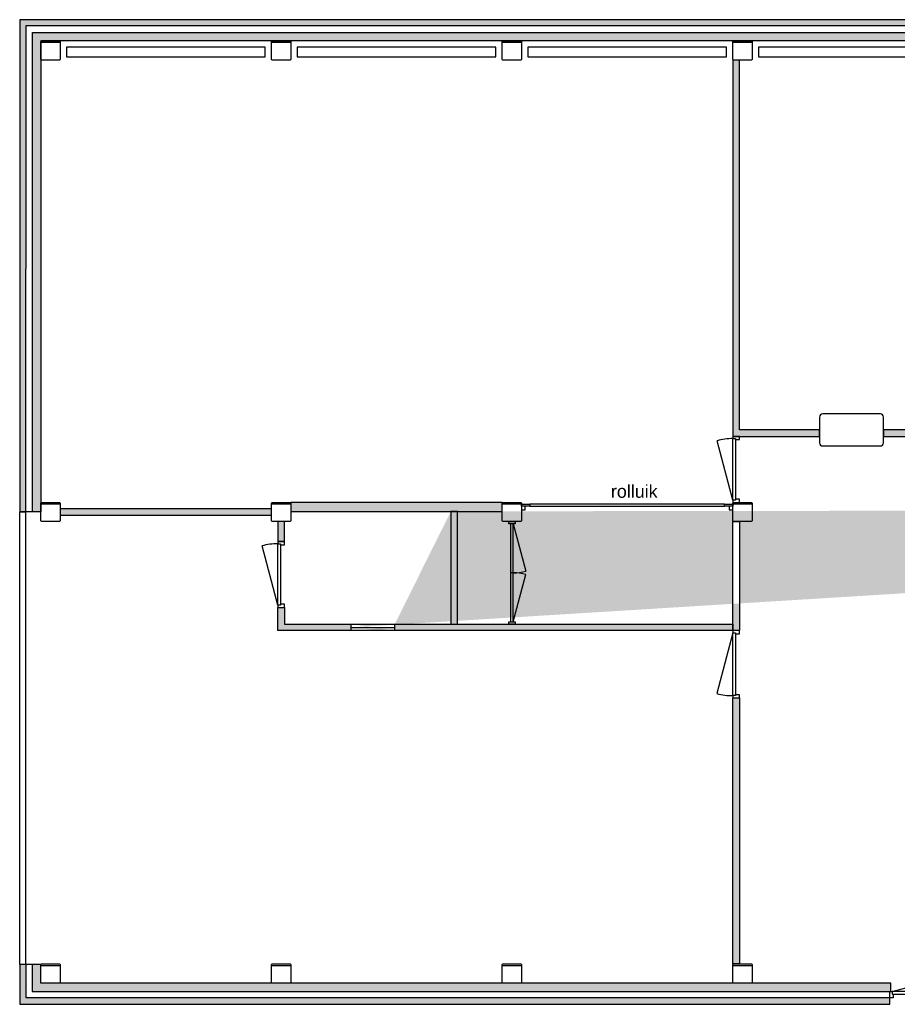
# Model space of a CAD drawing. Header units: millimetres. Extents: x -5977 to 90383, y 47552 to 63071.
# Tile 1 of 3: x -5977 to 7717, y 47711 to 63071. Entities that reach past the tile are written whole.
import ezdxf

# ---------------------------------------------------------------- set-up
doc = ezdxf.new("R2010")
doc.units = ezdxf.units.MM
doc.header["$LTSCALE"] = 100
for name, color, linetype in [('AA21----_BUITENWAND', 252, 'Continuous'), ('AA22----_BINNENWAND', 254, 'Continuous'), ('AL21----_BUITENWAND', 3, 'Continuous'), ('AL22----_BINNENWAND', 2, 'Continuous'), ('AL28----_KONSTRUKTIE', 7, 'Continuous'), ('AL31----_BUITENKOZIJNEN', 1, 'Continuous'), ('AL32----_BINNENKOZIJNEN', 1, 'Continuous'), ('AL51----_RADIATOREN', 8, 'Continuous')]:
    doc.layers.add(name, color=color, linetype=linetype)
doc.styles.get("Standard").update_dxf_attribs({"font": 'arial.ttf'})

# ---------------------------------------------------------------- blocks, each defined once
blk = doc.blocks.new('*U2')
at = {"layer": 'AL32----_BINNENKOZIJNEN'}
for points in [[(-1030, -50.03213294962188), (-995, -50.03213294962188), (-995, -8.795300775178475), (-980, -8.795300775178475), (-980, 49.96786705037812), (-1030, 49.96786705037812)], [(-50, 49.96786705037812), (-50, -8.795300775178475), (-35, -8.795300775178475), (-35, -50.03213294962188), (0, -50.03213294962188), (0, 50.03213294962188)], [(-995, -8.795300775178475), (-35, -8.795300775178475), (-35, -50.03213294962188), (-995, -50.03213294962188)]]:
    blk.add_lwpolyline(points, close=True, dxfattribs=at)
blk.add_lwpolyline([(-35, -50.03213294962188), (-962.2887932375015, -298.4984162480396)], dxfattribs=at)
blk.add_arc((-35, -50.03213294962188), 960, 180, 194.9999999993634, dxfattribs=at)
blk = doc.blocks.new('*U8')
at = {"layer": 'AL32----_BINNENKOZIJNEN'}
for points in [[(-1600.000000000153, 50), (-1565.00000000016, 49.9999999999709), (-1565.00000000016, -50), (-1600.000000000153, -50)], [(-1564.906665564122, 20.64342497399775), (-1565.00000000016, -20.61841608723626), (-34.99999999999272, -20.61841608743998), (-34.99999999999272, 20.64342497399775)], [(-34.99999999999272, 50), (0, 49.9999999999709), (0, -50), (-34.99999999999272, -50)]]:
    blk.add_lwpolyline(points, close=True, dxfattribs=at)
for points in [[(-800.0000000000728, -20.61841608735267), (-799.9533327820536, 20.64342497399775)], [(-1564.906665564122, -20.64342497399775), (-826.0184855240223, -218.6279161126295)], [(-34.99999999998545, -20.64342497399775), (-773.888180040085, -218.6279161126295)]]:
    blk.add_lwpolyline(points, dxfattribs=at)
for centre, radius, start, end in [((-1564.906665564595, -20.64342497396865), 764.9533327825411, 345.0000000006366, 0), ((-35.11339292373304, -20.66591357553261), 764.8379831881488, 179.9983153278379, 195.0005712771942)]:
    blk.add_arc(centre, radius, start, end, dxfattribs=at)
blk = doc.blocks.new('*U10')
at = {"layer": 'AL32----_BINNENKOZIJNEN'}
for points in [[(-1050, -49.96786705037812), (-1015, -49.96786705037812), (-1015, -8.73103487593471), (-1000, -8.73103487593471), (-1000, 50.03213294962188), (-1050, 50.03213294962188)], [(-50, 49.96786705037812), (-50, -8.795300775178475), (-35, -8.795300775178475), (-35, -50.03213294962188), (0, -50.03213294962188), (0, 50.03213294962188)], [(-1015, -8.73103487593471), (-35, -8.795300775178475), (-35, -49.96786705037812), (-1015, -49.96786705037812)]]:
    blk.add_lwpolyline(points, close=True, dxfattribs=at)
blk.add_lwpolyline([(-1015, -49.96786705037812), (-68.39268820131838, -303.6105317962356)], dxfattribs=at)
blk.add_arc((-1015, -49.96786705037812), 980.0000021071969, 345.0000000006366, 0.003757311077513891, dxfattribs=at)
blk = doc.blocks.new('*U39')
at = {"layer": 'AL31----_BUITENKOZIJNEN'}
blk.add_lwpolyline([(-1115, 50.03213294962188), (-71.80010760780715, 329.5567016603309)], dxfattribs=at)
for points in [[(-1150, 50.03213294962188), (-1115, 50.03213294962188), (-1115, 8.795300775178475), (-1100, 8.795300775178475), (-1100, -49.96786705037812), (-1150, -49.96786705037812)], [(-1115, 8.795300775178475), (-35, 8.795300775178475), (-35, 50.03213294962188), (-1115, 50.03213294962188)], [(-50, -49.96786705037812), (-50, 8.795300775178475), (-35, 8.795300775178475), (-35, 50.03213294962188), (0, 50.03213294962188), (0, -50.03213294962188)]]:
    blk.add_lwpolyline(points, close=True, dxfattribs=at)
blk.add_arc((-1115, 50.03213294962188), 1080, 359.5012430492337, 14.99999999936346, dxfattribs=at)

msp = doc.modelspace()

# ---------------------------------------------------------------- hatches: boundary and pattern name
at = {"layer": 'AA21----_BUITENWAND'}
h = msp.add_hatch(color=256, dxfattribs=at)
h.paths.add_polyline_path([(-5646.975519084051, 55390.67595665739), (-5776.950781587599, 55390.67756555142), (-5776.950781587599, 62870.67762351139), (30803.0328732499, 62870.67762351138), (30803.0328732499, 55090.67729180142), (30653.02142915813, 55090.67729180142), (30653.02142915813, 62740.67767327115), (-5646.975519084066, 62740.67767327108)], flags=17)
h.paths.add_polyline_path([(30273.02896936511, 47910.66363518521), (30273.04526519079, 48040.67881768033), (30653.02142915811, 48040.67881768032), (30653.02142915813, 53890.67729180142), (30803.01928354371, 53890.67729180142), (30803.01928354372, 47910.67881768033)])
h.paths.add_polyline_path([(30283.06063219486, 47710.67881768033), (30283.06063219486, 47810.69110100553), (30883.02107337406, 47810.69110100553), (30883.02107337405, 53890.67729180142), (30983.03728793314, 53890.67729180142), (30983.03728793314, 47710.67881768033)])
h.paths.add_polyline_path([(7613.882208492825, 47910.72154228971), (7613.882208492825, 48040.67881768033), (-5647.062464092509, 48040.67881768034), (-5646.990777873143, 48330.67973320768), (-5783.935357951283, 48330.67973320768), (-5783.935889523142, 47910.69577523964)])
h.paths.add_polyline_path([(11661.02618990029, 47910.67881768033), (11661.02618990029, 48040.66966240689), (8743.037433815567, 48041.05129839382), (8743.037433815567, 47910.67881768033)])
h.paths.add_polyline_path([(11651.02557954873, 47710.67431633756), (11651.02176559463, 47810.68194573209), (8753.03668794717, 47810.68194573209), (8753.03668794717, 47710.67431633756)])
h.paths.add_polyline_path([(13575.02155122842, 47910.88407615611), (13575.02063855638, 48040.67881767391), (12273.01349458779, 48040.66966240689), (12273.01349458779, 47910.6819457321)])
h.paths.add_polyline_path([(13565.02094087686, 47710.67431633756), (13565.02094087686, 47810.68194573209), (12283.01200759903, 47810.68194573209), (12283.03241548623, 47710.69110100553)])
h.paths.add_polyline_path([(15261.0277157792, 47910.68194573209), (15261.0277157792, 48040.66966240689), (14187.04547700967, 48040.66966240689), (14187.03111467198, 47910.88407615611)])
h.paths.add_polyline_path([(15251.02710542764, 47710.69110100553), (15251.02710542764, 47810.69110100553), (14197.02930269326, 47810.69110100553), (14197.02930269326, 47710.69110100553)])
h.paths.add_polyline_path([(17175.02460298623, 47910.69110115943), (17175.02460298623, 48040.67881768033), (15873.03494211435, 48040.67881783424), (15873.03485689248, 47910.6956023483)])
h.paths.add_polyline_path([(17165.00568208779, 47710.67431633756), (17165.00568208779, 47810.68194573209), (15883.03336990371, 47810.68194573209), (15883.03336990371, 47710.67431633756)])
h.paths.add_polyline_path([(18861.03076753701, 47910.67881768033), (18861.01278432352, 48040.67881768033), (17787.03030344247, 48040.68797310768), (17787.02808723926, 47910.69712826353)])
h.paths.add_polyline_path([(18851.03015718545, 47710.66516106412), (18851.03015718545, 47810.66516106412), (17797.02881645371, 47810.66516106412), (17797.02881645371, 47710.66516106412)])
h.paths.add_polyline_path([(20775.02874497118, 47910.6819459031), (20775.02874497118, 48040.67881783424), (19473.03646799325, 48040.67881783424), (19473.03646799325, 47910.67881768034)])
h.paths.add_polyline_path([(20765.02551851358, 47710.66516106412), (20765.02551851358, 47810.66516106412), (19483.03640642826, 47810.66516106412), (19483.03569235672, 47710.67431622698)])
h.paths.add_polyline_path([(22461.0312031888, 47910.68194573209), (22461.01420124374, 48040.67881768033), (21387.01495943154, 48040.67881785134), (21387.01495943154, 47910.6819459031)])
h.paths.add_polyline_path([(22451.03168306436, 47710.67431633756), (22451.02939498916, 47810.68194573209), (21397.01347244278, 47810.68194573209), (21397.01347244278, 47710.67431633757)])
h.paths.add_polyline_path([(24375.02918062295, 47910.68194573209), (24375.02918062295, 48040.67881768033), (23073.02112398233, 48040.67881768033), (23073.02112398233, 47910.6819457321)])
h.paths.add_polyline_path([(24365.02857027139, 47710.67431633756), (24365.02857027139, 47810.68194573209), (23083.01963699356, 47810.68194573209), (23083.02326021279, 47710.67431633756)])
h.paths.add_polyline_path([(26061.03534517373, 47910.68194573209), (26061.03534517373, 48040.67881768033), (24987.03479585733, 48040.67881768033), (24987.03479585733, 47910.66363518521)])
h.paths.add_polyline_path([(26051.03473482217, 47710.67431633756), (26051.03244674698, 47810.68194573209), (24997.03330886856, 47810.68194573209), (24997.03540620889, 47710.67431633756)])
h.paths.add_polyline_path([(27975.04411261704, 47910.67881768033), (27975.01223320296, 48040.67881768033), (26673.02417574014, 48040.67881768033), (26673.02417574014, 47910.67881768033)])
h.paths.add_polyline_path([(27965.03085908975, 47710.67431633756), (27965.03085908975, 47810.68194573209), (26683.02268875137, 47810.68194573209), (26683.0247860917, 47710.66516106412)])
h.paths.add_polyline_path([(29661.02084932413, 47910.66363518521), (29661.02084932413, 48040.67881768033), (28587.03784761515, 48040.67881768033), (28587.03784761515, 47910.6819457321)])
h.paths.add_polyline_path([(29651.03702364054, 47710.69110100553), (29651.03702364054, 47810.69110100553), (28597.02091035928, 47810.69110100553), (28597.02091035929, 47710.69110100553)])
h.paths.add_polyline_path([(-5976.990576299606, 48330.67973320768), (-5976.990777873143, 47710.67389891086), (7603.036687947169, 47710.67389891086), (7603.036687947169, 47810.67881768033), (-5878.44841800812, 47810.68194445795), (-5878.448297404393, 48330.67973320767)])
h.paths.add_polyline_path([(-5878.542212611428, 55390.67882309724), (-5878.448297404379, 62977.66307060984), (30883.06664589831, 62977.66307060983), (30883.02550150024, 55090.67729180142), (30983.04036730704, 55090.67703514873), (30983.06084511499, 63070.6642454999), (-5976.985784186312, 63070.40300816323), (-5976.98828098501, 55390.67595665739)])
at = {"layer": 'AA22----_BINNENWAND'}
h = msp.add_hatch(color=256, dxfattribs=at)
h.paths.add_polyline_path([(6503.045854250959, 56570.67874138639), (6503.034399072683, 56670.65504629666), (5253.036686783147, 56670.67797844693), (5253.036686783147, 62440.67576592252), (5153.045842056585, 62440.67576592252), (5153.045842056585, 56570.67874138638)])
h.paths.add_polyline_path([(12553.01837740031, 61825.43090050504), (12453.02295503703, 61825.43090050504), (12453.02295503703, 62440.71047966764), (12553.01837740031, 62440.71047966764)])
h.paths.add_polyline_path([(12553.01837740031, 55540.6769103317), (12453.02753267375, 55540.6769103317), (12453.02295503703, 60795.43090050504), (12553.01837740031, 60795.43090050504)])
h.paths.add_polyline_path([(10188.03424654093, 55340.6784362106), (10188.03424654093, 55440.67767327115), (9053.042791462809, 55440.67767327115), (9053.042791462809, 55340.6784362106)], flags=17)
h.paths.add_polyline_path([(12353.02142915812, 55340.6784362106), (12353.02142915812, 55440.67767327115), (11218.04523286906, 55440.67767327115), (11218.03424654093, 55340.67805474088)], flags=17)
h.paths.add_polyline_path([(12653.02753267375, 55340.6784362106), (12653.02753267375, 55440.67767327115), (13403.0153256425, 55440.42628472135), (13403.0153256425, 55340.6784362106)], flags=17)
h.paths.add_polyline_path([(15953.02295503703, 55340.6784362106), (15952.98948802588, 55440.67766207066), (15203.0153256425, 55440.67767327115), (15203.0153256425, 55340.42666619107)], flags=17)
h.paths.add_polyline_path([(19553.02448091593, 55340.6784362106), (19553.02448091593, 55440.67767327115), (16253.02905855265, 55440.67767327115), (16253.02905855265, 55340.6784362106)], flags=17)
h.paths.add_polyline_path([(23153.02753267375, 55340.6784362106), (23153.02753267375, 55440.67767327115), (19853.03058443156, 55440.67767327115), (19853.03211031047, 55340.6784362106)], flags=17)
h.paths.add_polyline_path([(23453.05194673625, 55340.6784362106), (23453.05194673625, 55440.67767327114), (24067.77820406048, 55440.67767327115), (24067.77820406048, 55340.6784362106)], flags=17)
h.paths.add_polyline_path([(26753.02982149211, 55340.6784362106), (26753.02982149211, 55440.67767327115), (25097.77820406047, 55440.67767327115), (25097.77820406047, 55340.6784362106)], flags=17)
h.paths.add_polyline_path([(30653.02142915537, 58940.67767326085), (30653.02142915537, 59040.67614723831), (28652.90863628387, 59040.6130559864), (28653.02219209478, 55440.67767326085), (28753.02982148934, 55440.67767326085), (28753.02982148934, 58940.67767326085)])
h.paths.add_polyline_path([(30353.03287324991, 55340.6784362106), (30353.0328732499, 55440.67767327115), (30218.04065523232, 55440.67767327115), (30218.04065523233, 55340.6784362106)])
h.paths.add_polyline_path([(14583.00922212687, 53540.6769103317), (14583.00922212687, 53640.67614739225), (8853.009222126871, 53640.67614739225), (8853.009222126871, 53540.67691033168)], flags=0)
h.paths.add_polyline_path([(18253.02753267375, 53540.6769103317), (18253.02753267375, 53640.67576592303), (15583.00922212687, 53640.67576592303), (15583.00922212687, 53540.67652886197)])
h.paths.add_polyline_path([(25053.0328732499, 48040.67881768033), (25153.0328732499, 48040.67881768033), (25153.03287324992, 53540.6769103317), (25483.27884492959, 53540.6769103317), (25483.27884492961, 53640.67614739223), (19253.02753267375, 53640.67652886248), (19253.02753267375, 53540.67652886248), (19653.02753267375, 53540.67652886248), (19653.02753267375, 53040.67652886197), (19753.02753267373, 53040.67652886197), (19753.02753267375, 53540.67691033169), (25053.03287324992, 53540.6769103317)])
h.paths.add_polyline_path([(30653.02142915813, 53540.67691033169), (30653.02142915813, 53640.67614739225), (26513.27884492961, 53640.67652886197), (26513.27884492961, 53540.67691033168)])
h.paths.add_polyline_path([(16153.02600679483, 48340.69750969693), (16053.02600679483, 48340.69750969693), (16053.02600679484, 52040.67652886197), (18553.02753267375, 52040.67652886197), (18553.02753267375, 51940.67652886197), (16153.02600679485, 51940.67652886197)])
h.paths.add_polyline_path([(19753.02753267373, 48340.69750969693), (19653.02753267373, 48340.69750969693), (19653.02753267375, 51940.67652886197), (19553.02753267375, 51940.67652886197), (19553.02753267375, 52040.67652886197), (19753.02753267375, 52040.67652886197)], flags=17)
h.paths.add_polyline_path([(8853.00728579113, 50310.67424004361), (8853.06904354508, 50210.67557743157), (11203.03363618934, 50210.67557743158), (11202.74983472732, 48040.72959915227), (11303.03363618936, 48040.72959915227), (11303.03363618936, 50310.67424004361)])
h.paths.add_polyline_path([(8853.068944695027, 49640.67881768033), (8953.068944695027, 49640.67881768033), (8953.06904354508, 50210.67557743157), (8853.06904354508, 50210.67557743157)], flags=17)
h.paths.add_polyline_path([(8953.033636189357, 48340.68072502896), (8853.042791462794, 48340.68072502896), (8853.042791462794, 48740.67881768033), (8953.030832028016, 48740.67881768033)], flags=17)
h.paths.add_polyline_path([(11203.03363618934, 49090.66966009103), (10023.03366029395, 49090.6696987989), (10023.03366029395, 49160.6742400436), (11203.03363618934, 49160.67423772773)], flags=16)
h.paths.add_polyline_path([(5253.058050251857, 48340.68072502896), (5153.050757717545, 48340.68042013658), (5153.038105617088, 52490.6769103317), (5253.038105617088, 52490.67691033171)])
h.paths.add_polyline_path([(5153.038550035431, 53540.67691033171), (-1946.981622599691, 53540.67691033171), (-1946.981622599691, 53900.67904656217), (-1846.977044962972, 53900.67904656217), (-1846.977044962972, 53640.67614739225), (5153.038262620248, 53640.69626260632)])
h.paths.add_polyline_path([(-2046.987726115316, 55340.67843621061), (-2046.987726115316, 55440.67767327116), (-5346.969415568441, 55440.67767327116), (-5346.969415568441, 55340.67843621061)])
h.paths.add_polyline_path([(1553.012273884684, 55400.67446892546), (1553.012273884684, 55540.67691033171), (-1746.981622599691, 55540.67691033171), (-1746.981622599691, 55400.67446892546)])
h.paths.add_polyline_path([(5253.058050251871, 55240.67500298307), (5253.058050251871, 53540.6769103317), (5153.038550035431, 53540.67691033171), (5153.038550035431, 55240.67500298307)], flags=0)
h.paths.add_polyline_path([(-1846.972467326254, 55240.66165154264), (-1946.981622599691, 55240.66165154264), (-1946.981622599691, 54930.67904656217), (-1846.977044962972, 54930.67904656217)])
h.paths.add_polyline_path([(8853.027532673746, 56570.67874138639), (8853.027532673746, 56670.67797844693), (7503.040937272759, 56670.70450990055), (7503.038975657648, 56570.89263574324)])
h.paths.add_polyline_path([(43053.20796785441, 62440.64524834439), (43053.22275970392, 62100.39819707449), (43153.20796785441, 62100.39819707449), (43153.2079678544, 62440.64524834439)])
h.paths.add_polyline_path([(43153.0298214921, 55540.62884514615), (43053.21292804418, 55540.62669188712), (43053.2079678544, 55770.56221146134), (43153.20300874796, 55770.56221146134)])
h.paths.add_polyline_path([(39353.02495790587, 60740.8083471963), (39353.02495790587, 60840.81750246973), (43053.21292696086, 60840.81750246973), (43053.2079678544, 61070.39819707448), (43153.2079678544, 61070.39819707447), (43153.2079678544, 60410.56129592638), (43053.20796787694, 60410.56279756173), (43053.21292696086, 60740.8083471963)])
h.paths.add_polyline_path([(39353.02495790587, 58940.8068213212), (39353.02495790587, 59040.81597659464), (43053.21292696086, 59040.81597659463), (43053.2079678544, 59380.56129592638), (43153.20300874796, 59380.56129592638), (43153.20300874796, 58610.55977005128), (43053.21292696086, 58610.55977005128), (43053.21292696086, 58940.8068213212)])
h.paths.add_polyline_path([(43153.2079678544, 56800.56221146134), (43153.2079678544, 57580.55977005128), (43053.2079678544, 57580.55977005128), (43053.21292696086, 57240.81445071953), (39353.02160797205, 57240.81445071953), (39353.02160797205, 57140.80529544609), (43053.21292696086, 57140.80529544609), (43053.2079678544, 56800.56221146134)])
h.paths.add_polyline_path([(42953.00655183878, 55340.66088860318), (42953.00655183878, 55440.66012566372), (39653.02724657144, 55440.66012566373), (39653.02741346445, 55340.66088860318)])
h.paths.add_polyline_path([(39353.02160797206, 53590.81401590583), (39353.02160797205, 53490.80562357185), (43053.21292696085, 53490.80562357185), (43053.21292696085, 53150.5625395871), (43153.20749525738, 53150.5625395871), (43153.20749525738, 53590.81401590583)])
h.paths.add_polyline_path([(43153.29685834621, 51020.81493133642), (43053.21292696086, 51020.81493133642), (43053.21292696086, 51740.80987308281), (39353.02160797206, 51740.80987308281), (39353.02160797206, 51840.81902835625), (43053.21292696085, 51840.81902835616), (43053.21292696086, 52120.5625395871), (43153.20300874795, 52120.56253958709)])
h.paths.add_polyline_path([(43153.20300874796, 48340.69903557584), (43053.0397519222, 48340.72604015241), (43053.0397519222, 49990.81493133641), (43153.29685834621, 49990.81493133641)])
edge = h.paths.add_edge_path()
edge.add_line((27053.03592500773, 55340.67004387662), (27053.05347261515, 55440.67767327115))
edge.add_line((29188.03729829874, 55340.67004387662), (27053.03592500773, 55340.67004387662))
edge.add_line((27053.05347261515, 55440.67767327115), (29188.04065523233, 55440.64592179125))
edge.add_line((29188.03729829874, 55440.67767327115), (29188.03729829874, 55340.67004387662))
edge.add_line((-804.9700351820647, 53590.64982590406), (-124.9692934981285, 53590.64982590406))
edge.add_line((-804.9680745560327, 53540.72175607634), (-804.9680745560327, 53640.67614739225))
edge.add_line((-124.9692934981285, 53540.67691033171), (-124.9692934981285, 53640.67614739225))
edge.add_line((753.036687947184, 55400.67446892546), (753.036687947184, 53640.6836187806))
edge.add_line((853.0458432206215, 53640.69626260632), (853.0458432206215, 55400.67446892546))
msp.add_hatch(color=256, dxfattribs=at).paths.add_polyline_path([(753.036687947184, 55400.67446892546), (753.036687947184, 53640.69626260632), (853.0458432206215, 53640.69626260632), (853.0458432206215, 55400.67446892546)])

# ---------------------------------------------------------------- linework, layer by layer
at = {"layer": 'AL21----_BUITENWAND'}
for points in [[(-5878.542212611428, 55390.67882309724), (-5878.448297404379, 62977.66307060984), (30883.06664589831, 62977.66307060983), (30883.02550150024, 55090.67729180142), (30983.04036730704, 55090.67703514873), (30983.06084511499, 63070.6642454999), (-5976.985784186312, 63070.40300816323), (-5976.98828098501, 55390.67595665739)], [(-5646.975519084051, 55390.67595665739), (-5776.950781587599, 55390.67756555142), (-5776.950781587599, 62870.67762351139), (30803.0328732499, 62870.67762351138), (30803.0328732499, 55090.67729180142), (30653.02142915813, 55090.67729180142), (30653.02142915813, 62740.67767327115), (-5646.975519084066, 62740.67767327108)], [(-5976.990576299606, 48330.67973320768), (-5976.990777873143, 47710.67389891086), (7603.036687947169, 47710.67389891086), (7603.036687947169, 47810.67881768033), (-5878.44841800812, 47810.68194445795), (-5878.448297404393, 48330.67973320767)], [(7613.882208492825, 47910.72154228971), (7613.882208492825, 48040.67881768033), (-5647.062464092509, 48040.67881768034), (-5646.990777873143, 48330.67973320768), (-5783.935357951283, 48330.67973320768), (-5783.935889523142, 47910.69577523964)]]:
    msp.add_lwpolyline(points, close=True, dxfattribs=at)
for points in [[(-5646.975519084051, 55390.67595665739), (-5976.931503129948, 55390.68004100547)], [(-5783.935357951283, 48330.67973320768), (-5976.881602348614, 48330.68153932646)]]:
    msp.add_lwpolyline(points, dxfattribs=at)
at = {"layer": 'AL22----_BINNENWAND'}
for points in [[(6503.045854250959, 56570.67874138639), (6503.034399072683, 56670.65504629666), (5253.036686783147, 56670.67797844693), (5253.036686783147, 62440.67576592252), (5153.045842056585, 62440.67576592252), (5153.045842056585, 56570.67874138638)], [(8853.027532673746, 56570.67874138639), (8853.027532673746, 56670.67797844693), (7503.040937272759, 56670.70450990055), (7503.038975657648, 56570.89263574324)], [(1553.012273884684, 55400.67446892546), (1553.012273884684, 55540.67691033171), (-1746.981622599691, 55540.67691033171), (-1746.981622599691, 55400.67446892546)], [(-2046.987726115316, 55340.67843621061), (-2046.987726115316, 55440.67767327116), (-5346.969415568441, 55440.67767327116), (-5346.969415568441, 55340.67843621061)], [(753.036687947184, 55400.67446892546), (753.036687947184, 53640.69626260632), (853.0458432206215, 53640.69626260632), (853.0458432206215, 55400.67446892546)], [(-1846.972467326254, 55240.66165154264), (-1946.981622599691, 55240.66165154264), (-1946.981622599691, 54930.67904656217), (-1846.977044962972, 54930.67904656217)], [(5253.058050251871, 55240.67500298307), (5253.058050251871, 53540.6769103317), (5153.038550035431, 53540.67691033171), (5153.038550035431, 55240.67500298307)], [(5153.038550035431, 53540.67691033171), (-1946.981622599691, 53540.67691033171), (-1946.981622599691, 53900.67904656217), (-1846.977044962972, 53900.67904656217), (-1846.977044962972, 53640.67614739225), (5153.038262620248, 53640.69626260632)], [(5253.058050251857, 48340.68072502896), (5153.050757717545, 48340.68042013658), (5153.038105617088, 52490.6769103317), (5253.038105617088, 52490.67691033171)]]:
    msp.add_lwpolyline(points, close=True, dxfattribs=at)
msp.add_lwpolyline([(6503.045854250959, 56470.89263574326, 0.4142135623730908), (6553.045854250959, 56420.89263574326), (7453.038975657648, 56420.89263574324, 0.4142135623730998), (7503.038975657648, 56470.89263574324), (7503.038975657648, 56570.89263574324), (7503.034397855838, 56670.70451002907), (7503.040937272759, 56670.70450990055), (7503.044871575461, 56870.89165308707, 0.4142193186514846), (7453.044871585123, 56920.89263574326), (6553.045854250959, 56920.89263574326, 0.4142135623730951), (6503.045854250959, 56870.89263574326)], format="xyb", close=True, dxfattribs=at)
for points in [[(-804.9680745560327, 53540.72175607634), (-804.9680745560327, 53640.67614739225)], [(-124.9692934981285, 53540.67691033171), (-124.9692934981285, 53640.67614739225)], [(-804.9700351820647, 53590.64982590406), (-124.9692934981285, 53590.64982590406)]]:
    msp.add_lwpolyline(points, dxfattribs=at)
at = {"layer": 'AL28----_KONSTRUKTIE'}
for points in [[(-5346.969415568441, 62450.64624016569), (-5356.970025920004, 62440.6452483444), (-5636.974908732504, 62440.6452483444), (-5646.975519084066, 62450.64624016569), (-5646.975519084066, 62730.64616387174), (-5636.974908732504, 62740.64715569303), (-5356.970025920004, 62740.64715569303), (-5346.969415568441, 62730.64616387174)], [(-1746.966363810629, 62450.69392388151), (-1756.966974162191, 62440.69293206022), (-2036.971856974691, 62440.69293206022), (-2046.972467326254, 62450.69392388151), (-2046.972467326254, 62730.69384758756), (-2036.971856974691, 62740.69483940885), (-1756.966974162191, 62740.69483940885), (-1746.966363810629, 62730.69384758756)], [(1853.019141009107, 62450.64624016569), (1843.018530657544, 62440.6452483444), (1563.013647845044, 62440.6452483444), (1553.013037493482, 62450.64624016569), (1553.013037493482, 62730.64616387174), (1563.013647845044, 62740.64715569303), (1843.018530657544, 62740.64715569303), (1853.019141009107, 62730.64616387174)], [(5453.05194557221, 62450.64624016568), (5443.051335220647, 62440.64524834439), (5163.046452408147, 62440.64524834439), (5153.045842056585, 62450.64624016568), (5153.045842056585, 62730.64616387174), (5163.046452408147, 62740.64715569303), (5443.051335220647, 62740.64715569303), (5453.05194557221, 62730.64616387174)], [(-5346.969415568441, 55250.67599480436), (-5356.970025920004, 55240.67500298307), (-5636.974908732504, 55240.67500298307), (-5646.975519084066, 55250.67599480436), (-5646.975519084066, 55530.67591851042), (-5636.974908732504, 55540.67691033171), (-5356.970025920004, 55540.67691033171), (-5346.969415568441, 55530.67591851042)], [(-1746.981622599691, 55250.67599480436), (-1756.982232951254, 55240.67500298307), (-2036.987115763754, 55240.67500298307), (-2046.987726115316, 55250.67599480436), (-2046.987726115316, 55530.67591851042), (-2036.987115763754, 55540.67691033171), (-1756.982232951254, 55540.67691033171), (-1746.981622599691, 55530.67591851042)], [(1853.018377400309, 55250.67599480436), (1843.017767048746, 55240.67500298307), (1563.012884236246, 55240.67500298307), (1553.012273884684, 55250.67599480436), (1553.012273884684, 55530.67591851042), (1563.012884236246, 55540.67691033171), (1843.017767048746, 55540.67691033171), (1853.018377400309, 55530.67591851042)], [(5453.039739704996, 55250.67599480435), (5443.039129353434, 55240.67500298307), (5163.034246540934, 55240.67500298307), (5153.033636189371, 55250.67599480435), (5153.033636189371, 55530.67591851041), (5163.034246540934, 55540.6769103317), (5443.039129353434, 55540.6769103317), (5453.039739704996, 55530.67591851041)], [(-5346.984674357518, 48050.67980950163), (-5356.985284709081, 48040.67881768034), (-5636.990167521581, 48040.67881768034), (-5646.990777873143, 48050.67980950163), (-5646.990777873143, 48330.67973320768), (-5636.990167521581, 48340.68072502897), (-5356.985284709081, 48340.68072502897), (-5346.984674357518, 48330.67973320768)], [(-1746.981622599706, 48050.67980950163), (-1756.982232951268, 48040.67881768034), (-2036.987115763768, 48040.67881768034), (-2046.987726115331, 48050.67980950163), (-2046.987726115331, 48330.67973320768), (-2036.987115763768, 48340.68072502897), (-1756.982232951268, 48340.68072502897), (-1746.981622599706, 48330.67973320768)], [(1853.036687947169, 48050.67980950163), (1843.036077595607, 48040.67881768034), (1563.031194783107, 48040.67881768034), (1553.030584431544, 48050.67980950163), (1553.030584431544, 48330.67973320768), (1563.031194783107, 48340.68072502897), (1843.036077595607, 48340.68072502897), (1853.036687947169, 48330.67973320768)], [(5453.039739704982, 48050.67980950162), (5443.039129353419, 48040.67881768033), (5163.034246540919, 48040.67881768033), (5153.033636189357, 48050.67980950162), (5153.033636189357, 48330.67973320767), (5163.034246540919, 48340.68072502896), (5443.039129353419, 48340.68072502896), (5453.039739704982, 48330.67973320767)]]:
    msp.add_lwpolyline(points, close=True, dxfattribs=at)
for points in [[(-5346.969415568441, 62713.25762932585), (-5646.975519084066, 62713.25762932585)], [(-1746.966363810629, 62713.30531304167), (-2046.972467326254, 62713.30531304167)], [(1853.019141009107, 62713.25762932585), (1553.013037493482, 62713.25762932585)], [(5453.05194557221, 62713.25762932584), (5153.045842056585, 62713.25762932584)], [(-5346.969415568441, 55513.28738396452), (-5646.975519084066, 55513.28738396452)], [(-1746.981622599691, 55513.28738396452), (-2046.987726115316, 55513.28738396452)], [(1853.018377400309, 55513.28738396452), (1553.012273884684, 55513.28738396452)], [(5453.039739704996, 55513.28738396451), (5153.033636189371, 55513.28738396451)], [(-5346.984674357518, 48313.29119866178), (-5646.990777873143, 48313.29119866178)], [(-1746.981622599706, 48313.29119866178), (-2046.987726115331, 48313.29119866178)], [(1853.036687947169, 48313.29119866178), (1553.030584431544, 48313.29119866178)], [(5453.039739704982, 48313.29119866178), (5153.033636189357, 48313.29119866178)]]:
    msp.add_lwpolyline(points, dxfattribs=at)
at = {"layer": 'AL31----_BUITENKOZIJNEN'}
for points in [[(-5976.990576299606, 48330.67973320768), (-5976.990576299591, 55390.67595665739)], [(-5883.92597572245, 55390.67595665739), (-5883.992062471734, 48330.68066981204)]]:
    msp.add_lwpolyline(points, dxfattribs=at)
at = {"layer": 'AL32----_BINNENKOZIJNEN'}
for points in [[(1853.018377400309, 55483.28738396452), (1853.018377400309, 55513.28738396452), (1983.018377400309, 55513.28738396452), (1983.018377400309, 55483.28738396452)], [(1913.018377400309, 55423.28738396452), (1913.018377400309, 55483.28738396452), (1853.018377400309, 55483.28738396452), (1853.018377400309, 55423.2669194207)], [(5023.033636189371, 55483.28738396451), (5023.033636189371, 55513.28738396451), (5153.033636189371, 55513.28738396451), (5153.033636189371, 55483.28738396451)], [(5153.033636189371, 55423.28738396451), (5153.033636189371, 55483.28738396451), (5093.033636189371, 55483.28738396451), (5093.033636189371, 55423.26691942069)]]:
    msp.add_lwpolyline(points, close=True, dxfattribs=at)
for points in [[(5023.033636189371, 55513.28738396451), (1983.018377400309, 55513.28738396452)], [(1983.018377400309, 55483.28738396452), (5023.033636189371, 55483.28738396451)]]:
    msp.add_lwpolyline(points, dxfattribs=at)
at = {"layer": 'AL51----_RADIATOREN'}
for points in [[(-5246.938893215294, 62640.64715569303), (-5246.938893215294, 62490.64715569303), (-2146.94270791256, 62490.64715569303), (-2146.94270791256, 62640.64715569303)], [(-1646.935841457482, 62640.64715569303), (-1646.935841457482, 62490.64715569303), (1453.060343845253, 62490.64715569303), (1453.060343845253, 62640.64715569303)], [(1953.049663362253, 62640.64715569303), (1953.049663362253, 62490.64715569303), (5053.045848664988, 62490.64715569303), (5053.045848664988, 62640.64715569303)], [(5553.035167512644, 62640.64715569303), (5553.035167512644, 62490.64715569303), (8653.031352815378, 62490.64715569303), (8653.031352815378, 62640.64715569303)]]:
    msp.add_lwpolyline(points, close=True, dxfattribs=at)

# ---------------------------------------------------------------- block references
at = {"layer": 'AL31----_BUITENKOZIJNEN'}
msp.add_blockref('*U39', (8753.03668794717, 47860.64668473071), dxfattribs=at)
at = {"layer": 'AL32----_BINNENKOZIJNEN'}
for name, p, rotation in [('*U2', (5203.073397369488, 55540.67874138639), 270), ('*U8', (1703.015325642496, 55240.67500298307), 90), ('*U2', (-1896.979333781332, 53900.67904656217), 270), ('*U10', (5203.038105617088, 52490.67691033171), 270)]:
    msp.add_blockref(name, p, dxfattribs=dict(at, rotation=rotation))

# ---------------------------------------------------------------- texts
msp.add_text('rolluik', height=200, dxfattribs=at).set_placement((3248.008866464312, 55612.66061380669))

doc.saveas('drawing.dxf')
